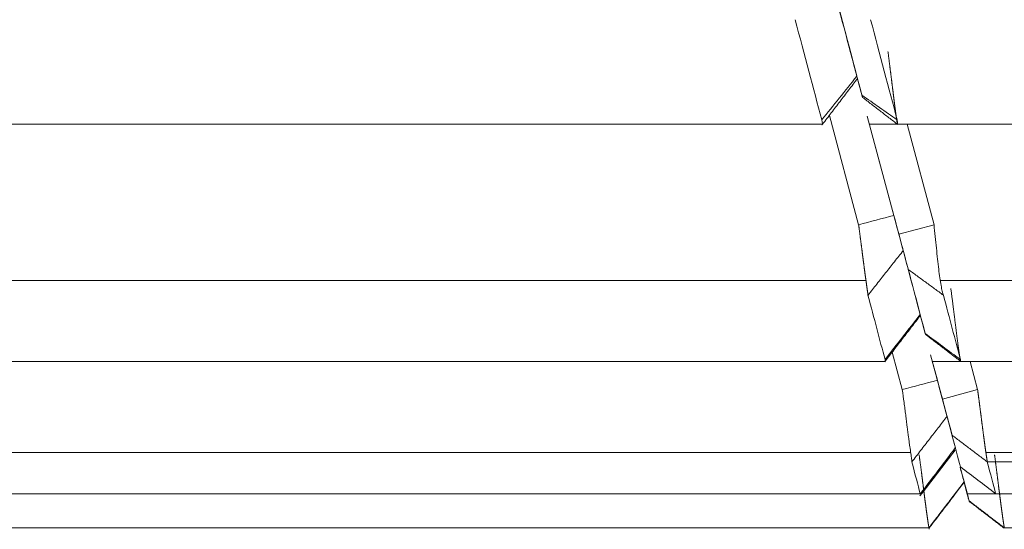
# Model space of a CAD drawing. Header units: millimetres. Extents: x 25069 to 61396, y 8621 to 21558.
# Tile 142 of 256: x 35565 to 35578, y 11345 to 11352. Entities that reach past the tile are written whole.
import ezdxf

# ---------------------------------------------------------------- set-up
doc = ezdxf.new("R2010")
doc.units = ezdxf.units.MM
doc.layers.add('10', color=7, linetype='Continuous')
doc.layers.add('dim', color=84, linetype='Continuous', lineweight=9)
doc.dimstyles.get("Standard").update_dxf_attribs({"dimtxt": 15, "dimasz": 5, "dimexe": 8, "dimexo": 5, "dimgap": 3, "dimtad": 0, "dimzin": 0, "dimdsep": 46, "dimtxsty": 'Standard', "dimblk": 'CLOSEDBLANK', "dimcen": 2, "dimclrd": 4, "dimclre": 3, "dimadec": 0, "dimazin": 0, "dimtfac": 1, "dimtofl": 0, "dimtmove": 0, "dimatfit": 3, "dimldrblk": 'CLOSEDBLANK', "dimfxl": 0, "dimtolj": 1, "dimtzin": 0, "dimarcsym": 0})

# ---------------------------------------------------------------- blocks, each defined once
blk = doc.blocks.new('_ClosedBlank')
at = {"color": 0, "linetype": 'ByBlock', "lineweight": -2}
for p, q in [((-1, 0.1667), (0, 0)), ((-1, 0.1667), (-1, -0.1667)), ((0, 0), (-1, -0.1667))]:
    blk.add_line(p, q, dxfattribs=at)
blk = doc.blocks.new('*D9')
at = {"layer": 'Defpoints', "color": 0, "lineweight": 18}
for p in [(35273.729, 12522.447), (35678.118, 12522.447), (35746.27, 11233.247)]:
    blk.add_point(p, dxfattribs=at)
at = {"layer": 'dim', "color": 3, "lineweight": -2}
for p, q in [((35658.118, 12522.447), (35253.729, 12522.447)), ((35726.27, 11233.247), (35253.729, 11233.247))]:
    blk.add_line(p, q, dxfattribs=at)
at = {"layer": 'dim', "color": 4, "lineweight": -3}
for p, q in [((35273.729, 12512.447), (35273.729, 12182.847)), ((35273.729, 11243.247), (35273.729, 11572.847))]:
    blk.add_line(p, q, dxfattribs=at)
at = {"layer": 'dim', "color": 4, "lineweight": -3, "xscale": 10, "yscale": 10, "zscale": 10}
for p, rotation in [((35273.729, 12522.447), 90), ((35273.729, 11233.247), 270)]:
    blk.add_blockref('_ClosedBlank', p, dxfattribs=dict(at, rotation=rotation))
at = {"layer": 'dim', "color": 0, "lineweight": 18, "insert": (35273.729, 11877.847), "char_height": 100, "attachment_point": 5, "rotation": 90}
blk.add_mtext('\\A1;1289.20', dxfattribs=at)
blk = doc.blocks.new('*D11')
at = {"layer": 'Defpoints', "color": 0, "lineweight": 18}
for p in [(34523.5, 12522.447), (35658.118, 12522.447), (35154.77, 9273.247)]:
    blk.add_point(p, dxfattribs=at)
at = {"layer": 'dim', "color": 3, "lineweight": -2}
for p, q in [((35638.118, 12522.447), (34503.5, 12522.447)), ((35134.77, 9273.247), (34503.5, 9273.247))]:
    blk.add_line(p, q, dxfattribs=at)
at = {"layer": 'dim', "color": 4, "lineweight": -3}
for p, q in [((34523.5, 12512.447), (34523.5, 11219.514)), ((34523.5, 9283.247), (34523.5, 10576.181))]:
    blk.add_line(p, q, dxfattribs=at)
at = {"layer": 'dim', "color": 4, "lineweight": -3, "xscale": 10, "yscale": 10, "zscale": 10}
for p, rotation in [((34523.5, 12522.447), 90), ((34523.5, 9273.247), 270)]:
    blk.add_blockref('_ClosedBlank', p, dxfattribs=dict(at, rotation=rotation))
at = {"layer": 'dim', "color": 0, "lineweight": 18, "insert": (34523.5, 10897.847), "char_height": 100, "attachment_point": 5, "rotation": 90}
blk.add_mtext('\\A1;3249.20', dxfattribs=at)
blk = doc.blocks.new('*D27')
at = {"layer": 'Defpoints', "color": 0, "lineweight": 18}
for p in [(34838.794, 11467.675), (35624.27, 11467.675), (35154.77, 9273.247)]:
    blk.add_point(p, dxfattribs=at)
at = {"layer": 'dim', "color": 3, "lineweight": -2}
for p, q in [((35604.27, 11467.675), (34818.794, 11467.675)), ((35134.77, 9273.247), (34818.794, 9273.247))]:
    blk.add_line(p, q, dxfattribs=at)
at = {"layer": 'dim', "color": 4, "lineweight": -3}
for p, q in [((34838.794, 11457.675), (34838.794, 10683.795)), ((34838.794, 9283.247), (34838.794, 10057.128))]:
    blk.add_line(p, q, dxfattribs=at)
at = {"layer": 'dim', "color": 4, "lineweight": -3, "xscale": 10, "yscale": 10, "zscale": 10}
for p, rotation in [((34838.794, 11467.675), 90), ((34838.794, 9273.247), 270)]:
    blk.add_blockref('_ClosedBlank', p, dxfattribs=dict(at, rotation=rotation))
at = {"layer": 'dim', "color": 0, "lineweight": 18, "insert": (34838.794, 10370.461), "char_height": 100, "attachment_point": 5, "rotation": 90}
blk.add_mtext('\\A1;2194.43', dxfattribs=at)

msp = doc.modelspace()

# ---------------------------------------------------------------- linework, layer by layer
at = {"layer": '10', "color": 7, "linetype": 'Continuous', "lineweight": 18}
for p, q in [((35576.306, 11349.354), (35575.904, 11350.854)), ((35576.424, 11350.843), (35576.789, 11349.482)), ((35576.858, 11349.223), (35576.424, 11350.843)), ((35504.376, 11350.73), (35575.811, 11350.731)), ((35576.454, 11350.731), (35695.276, 11350.731)), ((35576.972, 11350.731), (35577.341, 11349.354)), ((35576.858, 11349.223), (35577.341, 11349.354)), ((35576.905, 11347.092), (35576.767, 11347.606)), ((35577.294, 11347.569), (35577.388, 11347.22)), ((35577.457, 11346.961), (35577.294, 11347.569)), ((35504.374, 11347.479), (35576.675, 11347.479)), ((35576.665, 11347.472), (35576.67, 11347.479)), ((35577.318, 11347.479), (35695.274, 11347.479)), ((35577.836, 11347.479), (35577.94, 11347.092)), ((35577.407, 11347.138), (35577.57, 11346.53)), ((35577.457, 11346.961), (35577.94, 11347.092)), ((35695.273, 11346.1), (35578.073, 11346.1)), ((35504.372, 11345.66), (35577.153, 11345.66)), ((35577.154, 11345.66), (35577.152, 11345.663)), ((35577.799, 11345.66), (35695.272, 11345.66)), ((35578.185, 11345.67), (35578.185, 11345.669)), ((35577.271, 11345.195), (35504.371, 11345.195)), ((35695.271, 11345.196), (35578.306, 11345.195))]:
    msp.add_line(p, q, dxfattribs=at)
at = {"layer": '10', "color": 7, "linetype": 'Continuous', "lineweight": 13}
for p, q in [((35504.375, 11348.59), (35576.406, 11348.59)), ((35695.275, 11348.591), (35577.427, 11348.59)), ((35504.373, 11346.226), (35577.021, 11346.227)), ((35695.273, 11346.227), (35578.054, 11346.227))]:
    msp.add_line(p, q, dxfattribs=at)
at = {"layer": '10', "color": 7, "linetype": 'Continuous', "lineweight": 18}
for centre, major_axis, start_param, end_param in [((35554.388, 11433.022), (-23.384, 87.268), 3.502772, 3.544788), ((35554.517, 11432.539), (23.324, -87.045), 0.361639, 0.403766), ((35554.548, 11432.426), (-23.214, 86.634), 3.37381, 3.414363), ((35554.685, 11431.916), (23.146, -86.382), 0.232502, 0.273174), ((35554.645, 11432.065), (-23.114, 86.262), 3.247964, 3.287716), ((35554.788, 11431.53), (23.04, -85.986), 0.106479, 0.14636), ((35554.823, 11431.4), (23.005, -85.854), 6.264973, 6.304604)]:
    msp.add_ellipse(centre, major_axis=major_axis, ratio=0.000625, start_param=start_param, end_param=end_param, dxfattribs=at)
for points, degree in [([(35575.799, 11350.791), (35575.684, 11351.226), (35575.562, 11351.684), (35575.434, 11352.166)], 3), ([(35576.47, 11352.166), (35576.598, 11351.684), (35576.72, 11351.226), (35576.835, 11350.791)], 3), ([(35575.799, 11350.791), (35575.96, 11350.99), (35576.121, 11351.19), (35576.281, 11351.391)], 3), ([(35575.81, 11350.732), (35576.29, 11351.359)], 1), ([(35576.286, 11351.374), (35576.342, 11351.164), (35576.376, 11351.037), (35576.352, 11351.13)], 3), ([(35576.351, 11351.131), (35576.512, 11351.018), (35576.673, 11350.905), (35576.835, 11350.792)], 3), ([(35576.36, 11351.1), (35576.843, 11350.728)], 1), ([(35575.802, 11350.722), (35575.809, 11350.731)], 1), ([(35576.306, 11349.354), (35576.467, 11349.397), (35576.628, 11349.439), (35576.789, 11349.482)], 3), ([(35576.789, 11349.482), (35576.848, 11349.262), (35576.904, 11349.053), (35576.918, 11348.999)], 3), ([(35576.987, 11348.74), (35576.973, 11348.794), (35576.917, 11349.003), (35576.858, 11349.223)], 3), ([(35576.435, 11348.387), (35576.918, 11348.999)], 1), ([(35576.987, 11348.74), (35577.47, 11348.387)], 1), ([(35576.668, 11347.504), (35576.596, 11347.775), (35576.518, 11348.069), (35576.434, 11348.387)], 3), ([(35577.47, 11348.387), (35577.554, 11348.069), (35577.632, 11347.775), (35577.704, 11347.504)], 3), ([(35576.668, 11347.504), (35576.829, 11347.709), (35576.99, 11347.915), (35577.15, 11348.121)], 3), ([(35576.673, 11347.484), (35577.154, 11348.109)], 1), ([(35577.152, 11348.114), (35577.203, 11347.926), (35577.235, 11347.806), (35577.22, 11347.861)], 3), ([(35577.22, 11347.862), (35577.381, 11347.742), (35577.542, 11347.623), (35577.703, 11347.504)], 3), ([(35577.223, 11347.85), (35577.706, 11347.48)], 1), ([(35576.673, 11347.484), (35576.672, 11347.488), (35576.67, 11347.495), (35576.668, 11347.504)], 3), ([(35576.905, 11347.092), (35577.066, 11347.134), (35577.227, 11347.177), (35577.388, 11347.22)], 3), ([(35577.388, 11347.22), (35577.452, 11346.978), (35577.512, 11346.754), (35577.52, 11346.724)], 3), ([(35577.59, 11346.465), (35577.582, 11346.495), (35577.522, 11346.719), (35577.457, 11346.961)], 3), ([(35577.037, 11346.1), (35577.52, 11346.724)], 1), ([(35577.59, 11346.465), (35578.073, 11346.1)], 1), ([(35577.154, 11345.662), (35577.314, 11345.872), (35577.474, 11346.082), (35577.633, 11346.292)], 3), ([(35577.63, 11346.26), (35577.47, 11346.05), (35577.31, 11345.841), (35577.148, 11345.632)], 3), ([(35577.151, 11345.663), (35577.119, 11345.785), (35577.081, 11345.931), (35577.037, 11346.1)], 3), ([(35577.7, 11346.026), (35577.732, 11345.906), (35577.754, 11345.824), (35577.754, 11345.825)], 3), ([(35577.703, 11346.033), (35577.864, 11345.91), (35578.025, 11345.788), (35578.186, 11345.665)], 3), ([(35578.073, 11346.1), (35578.117, 11345.932), (35578.155, 11345.787), (35578.187, 11345.665)], 3), ([(35577.823, 11345.566), (35577.824, 11345.566), (35577.771, 11345.762), (35577.709, 11345.995)], 3), ([(35577.27, 11345.189), (35577.753, 11345.819)], 1), ([(35577.27, 11345.189), (35577.432, 11345.399), (35577.593, 11345.608), (35577.753, 11345.819)], 3), ([(35577.271, 11345.195), (35577.754, 11345.825)], 1), ([(35577.271, 11345.195), (35577.754, 11345.824)], 1), ([(35577.754, 11345.816), (35577.794, 11345.666), (35577.823, 11345.559), (35577.823, 11345.56)], 3), ([(35577.823, 11345.566), (35578.306, 11345.195)], 1), ([(35578.306, 11345.189), (35577.823, 11345.56)], 1), ([(35577.275, 11345.175), (35577.275, 11345.175), (35577.274, 11345.182), (35577.271, 11345.195)], 3)]:
    msp.add_open_spline(points, degree=degree, dxfattribs=at)
for points, knots in [([(35576.834, 11350.791), (35576.834, 11350.79), (35576.835, 11350.788), (35576.835, 11350.785), (35576.836, 11350.782), (35576.836, 11350.779), (35576.837, 11350.776), (35576.837, 11350.773), (35576.837, 11350.77), (35576.838, 11350.767), (35576.838, 11350.764), (35576.838, 11350.762), (35576.839, 11350.759), (35576.839, 11350.757), (35576.839, 11350.755), (35576.839, 11350.752), (35576.84, 11350.75), (35576.84, 11350.748), (35576.84, 11350.746), (35576.84, 11350.745), (35576.84, 11350.743), (35576.84, 11350.741), (35576.841, 11350.74), (35576.841, 11350.738), (35576.841, 11350.737), (35576.841, 11350.736), (35576.841, 11350.735), (35576.841, 11350.734), (35576.841, 11350.733), (35576.841, 11350.732), (35576.841, 11350.732), (35576.841, 11350.731), (35576.841, 11350.731), (35576.841, 11350.731), (35576.84, 11350.731), (35576.84, 11350.731), (35576.84, 11350.731), (35576.84, 11350.731), (35576.84, 11350.731), (35576.84, 11350.732), (35576.839, 11350.733), (35576.839, 11350.733), (35576.839, 11350.734), (35576.839, 11350.736), (35576.838, 11350.737), (35576.838, 11350.738), (35576.838, 11350.74), (35576.837, 11350.741), (35576.837, 11350.743), (35576.836, 11350.745), (35576.836, 11350.747), (35576.836, 11350.749), (35576.835, 11350.752), (35576.835, 11350.754), (35576.834, 11350.757), (35576.834, 11350.76), (35576.833, 11350.763), (35576.833, 11350.766), (35576.832, 11350.77), (35576.832, 11350.773), (35576.831, 11350.777), (35576.83, 11350.781), (35576.83, 11350.785), (35576.829, 11350.789), (35576.828, 11350.793), (35576.828, 11350.798), (35576.827, 11350.802), (35576.826, 11350.807), (35576.826, 11350.812), (35576.825, 11350.817), (35576.824, 11350.823), (35576.823, 11350.828), (35576.822, 11350.834), (35576.822, 11350.84), (35576.821, 11350.846), (35576.82, 11350.852), (35576.819, 11350.858), (35576.818, 11350.865), (35576.817, 11350.872), (35576.816, 11350.879), (35576.815, 11350.886), (35576.814, 11350.893), (35576.813, 11350.9), (35576.812, 11350.908), (35576.811, 11350.916), (35576.81, 11350.924), (35576.809, 11350.932), (35576.808, 11350.94), (35576.807, 11350.949), (35576.806, 11350.958), (35576.804, 11350.966), (35576.803, 11350.976), (35576.802, 11350.985), (35576.801, 11350.994), (35576.8, 11351.004), (35576.798, 11351.013), (35576.797, 11351.023), (35576.796, 11351.034), (35576.795, 11351.044), (35576.793, 11351.054), (35576.792, 11351.065), (35576.791, 11351.076), (35576.789, 11351.087), (35576.788, 11351.098), (35576.786, 11351.109), (35576.785, 11351.121), (35576.783, 11351.132), (35576.782, 11351.144), (35576.781, 11351.156), (35576.779, 11351.168), (35576.778, 11351.181), (35576.776, 11351.193), (35576.774, 11351.206), (35576.773, 11351.218), (35576.771, 11351.231), (35576.77, 11351.244), (35576.768, 11351.258), (35576.766, 11351.271), (35576.765, 11351.285), (35576.763, 11351.298), (35576.761, 11351.312), (35576.76, 11351.326), (35576.758, 11351.34), (35576.756, 11351.354), (35576.754, 11351.369), (35576.752, 11351.383), (35576.751, 11351.398), (35576.749, 11351.413), (35576.747, 11351.428), (35576.745, 11351.443), (35576.743, 11351.458), (35576.741, 11351.473), (35576.739, 11351.488), (35576.737, 11351.504), (35576.735, 11351.519), (35576.733, 11351.535), (35576.731, 11351.551), (35576.729, 11351.566), (35576.727, 11351.582), (35576.725, 11351.598), (35576.723, 11351.614), (35576.721, 11351.631), (35576.719, 11351.647), (35576.717, 11351.663), (35576.715, 11351.679), (35576.713, 11351.696), (35576.71, 11351.712), (35576.709, 11351.723), (35576.708, 11351.729)], [0, 0, 0, 0, 0.005071, 0.010166, 0.015285, 0.020427, 0.025594, 0.030784, 0.035998, 0.041237, 0.046499, 0.051785, 0.057095, 0.062429, 0.067787, 0.073169, 0.078575, 0.084006, 0.08946, 0.094939, 0.100441, 0.105968, 0.111519, 0.117094, 0.122694, 0.128317, 0.133965, 0.139637, 0.145334, 0.151055, 0.1568, 0.162569, 0.168363, 0.174181, 0.180023, 0.18589, 0.191781, 0.197697, 0.203637, 0.209602, 0.215591, 0.221604, 0.227642, 0.233705, 0.239792, 0.245903, 0.252039, 0.2582, 0.264385, 0.270595, 0.276829, 0.283088, 0.289372, 0.29568, 0.302013, 0.308371, 0.314753, 0.32116, 0.327591, 0.334048, 0.340529, 0.347034, 0.353565, 0.36012, 0.3667, 0.373305, 0.379934, 0.386589, 0.393268, 0.399972, 0.406701, 0.413454, 0.420233, 0.427036, 0.433864, 0.440717, 0.447595, 0.454498, 0.461425, 0.468378, 0.475355, 0.482358, 0.489385, 0.496438, 0.503515, 0.510617, 0.517744, 0.524896, 0.532073, 0.539276, 0.546503, 0.553755, 0.561032, 0.568334, 0.575661, 0.583013, 0.590391, 0.597793, 0.60522, 0.612673, 0.62015, 0.627653, 0.635181, 0.642734, 0.650312, 0.657915, 0.665543, 0.673196, 0.680874, 0.688578, 0.696307, 0.70406, 0.711839, 0.719644, 0.727473, 0.735327, 0.743207, 0.751112, 0.759042, 0.766997, 0.774978, 0.782984, 0.791014, 0.799071, 0.807152, 0.815259, 0.82339, 0.831548, 0.83973, 0.847938, 0.85617, 0.864429, 0.872712, 0.881021, 0.889355, 0.897714, 0.906099, 0.914508, 0.922944, 0.931404, 0.93989, 0.948401, 0.956938, 0.965499, 0.974087, 0.982699, 0.991337, 1, 1, 1, 1]), ([(35575.811, 11350.731), (35575.811, 11350.731), (35575.811, 11350.731), (35575.811, 11350.733), (35575.811, 11350.734), (35575.81, 11350.741), (35575.809, 11350.748), (35575.806, 11350.761), (35575.805, 11350.767), (35575.802, 11350.778), (35575.801, 11350.784), (35575.799, 11350.791)], [0, 0, 0, 0, 0.138405, 0.138405, 0.310724, 0.310724, 0.655362, 0.655362, 0.827681, 0.827681, 1, 1, 1, 1]), ([(35576.435, 11348.387), (35576.435, 11348.387), (35576.435, 11348.389), (35576.434, 11348.391), (35576.434, 11348.394), (35576.434, 11348.396), (35576.433, 11348.399), (35576.433, 11348.402), (35576.433, 11348.404), (35576.432, 11348.407), (35576.432, 11348.41), (35576.431, 11348.413), (35576.431, 11348.417), (35576.43, 11348.42), (35576.43, 11348.423), (35576.429, 11348.427), (35576.429, 11348.431), (35576.428, 11348.434), (35576.428, 11348.438), (35576.427, 11348.442), (35576.427, 11348.446), (35576.426, 11348.451), (35576.425, 11348.455), (35576.425, 11348.459), (35576.424, 11348.464), (35576.423, 11348.469), (35576.423, 11348.473), (35576.422, 11348.478), (35576.421, 11348.483), (35576.42, 11348.489), (35576.42, 11348.494), (35576.419, 11348.499), (35576.418, 11348.505), (35576.417, 11348.511), (35576.416, 11348.517), (35576.416, 11348.523), (35576.415, 11348.529), (35576.414, 11348.535), (35576.413, 11348.541), (35576.412, 11348.548), (35576.411, 11348.555), (35576.41, 11348.561), (35576.409, 11348.568), (35576.408, 11348.576), (35576.407, 11348.583), (35576.406, 11348.59), (35576.405, 11348.598), (35576.404, 11348.606), (35576.403, 11348.613), (35576.402, 11348.621), (35576.401, 11348.63), (35576.399, 11348.638), (35576.398, 11348.646), (35576.397, 11348.655), (35576.396, 11348.664), (35576.395, 11348.673), (35576.393, 11348.682), (35576.392, 11348.691), (35576.391, 11348.7), (35576.39, 11348.71), (35576.388, 11348.72), (35576.387, 11348.729), (35576.386, 11348.739), (35576.384, 11348.75), (35576.383, 11348.76), (35576.382, 11348.77), (35576.38, 11348.781), (35576.379, 11348.792), (35576.377, 11348.803), (35576.376, 11348.814), (35576.374, 11348.825), (35576.373, 11348.836), (35576.371, 11348.848), (35576.37, 11348.86), (35576.368, 11348.871), (35576.367, 11348.883), (35576.365, 11348.896), (35576.364, 11348.908), (35576.362, 11348.92), (35576.36, 11348.933), (35576.359, 11348.946), (35576.357, 11348.959), (35576.355, 11348.972), (35576.354, 11348.985), (35576.352, 11348.998), (35576.35, 11349.012), (35576.349, 11349.025), (35576.347, 11349.039), (35576.345, 11349.053), (35576.343, 11349.067), (35576.341, 11349.081), (35576.34, 11349.095), (35576.338, 11349.109), (35576.336, 11349.124), (35576.334, 11349.138), (35576.332, 11349.153), (35576.33, 11349.168), (35576.328, 11349.183), (35576.326, 11349.198), (35576.324, 11349.213), (35576.322, 11349.228), (35576.32, 11349.244), (35576.318, 11349.259), (35576.316, 11349.275), (35576.314, 11349.29), (35576.312, 11349.306), (35576.31, 11349.322), (35576.308, 11349.338), (35576.306, 11349.348), (35576.306, 11349.354)], [0, 0, 0, 0, 0.006467, 0.012987, 0.019562, 0.02619, 0.032873, 0.039609, 0.0464, 0.053244, 0.060143, 0.067095, 0.074102, 0.081162, 0.088277, 0.095446, 0.102669, 0.109946, 0.117277, 0.124662, 0.132102, 0.139596, 0.147144, 0.154746, 0.162402, 0.170113, 0.177877, 0.185697, 0.19357, 0.201498, 0.20948, 0.217516, 0.225607, 0.233751, 0.241951, 0.250204, 0.258512, 0.266875, 0.275291, 0.283762, 0.292288, 0.300868, 0.309502, 0.318191, 0.326934, 0.335732, 0.344584, 0.35349, 0.362451, 0.371467, 0.380536, 0.389661, 0.39884, 0.408073, 0.417361, 0.426703, 0.4361, 0.445552, 0.455058, 0.464618, 0.474233, 0.483903, 0.493627, 0.503406, 0.513239, 0.523127, 0.533069, 0.543066, 0.553118, 0.563224, 0.573385, 0.5836, 0.59387, 0.604195, 0.614574, 0.625008, 0.635497, 0.64604, 0.656638, 0.66729, 0.677997, 0.688759, 0.699575, 0.710446, 0.721372, 0.732352, 0.743388, 0.754477, 0.765622, 0.776821, 0.788075, 0.799383, 0.810746, 0.822164, 0.833637, 0.845164, 0.856746, 0.868383, 0.880075, 0.891821, 0.903622, 0.915478, 0.927388, 0.939353, 0.951373, 0.963448, 0.975577, 0.987761, 1, 1, 1, 1]), ([(35577.341, 11349.354), (35577.346, 11349.299), (35577.352, 11349.245), (35577.363, 11349.137), (35577.368, 11349.084), (35577.379, 11348.981), (35577.384, 11348.931), (35577.395, 11348.834), (35577.4, 11348.788), (35577.411, 11348.702), (35577.416, 11348.661), (35577.427, 11348.586), (35577.433, 11348.552), (35577.443, 11348.491), (35577.449, 11348.465), (35577.459, 11348.42), (35577.465, 11348.401), (35577.47, 11348.387)], [0, 0, 0, 0, 0.125, 0.125, 0.25, 0.25, 0.375, 0.375, 0.5, 0.5, 0.625, 0.625, 0.75, 0.75, 0.875, 0.875, 1, 1, 1, 1]), ([(35577.703, 11347.504), (35577.703, 11347.503), (35577.704, 11347.501), (35577.704, 11347.498), (35577.705, 11347.495), (35577.705, 11347.492), (35577.705, 11347.49), (35577.705, 11347.487), (35577.706, 11347.485), (35577.706, 11347.484), (35577.706, 11347.482), (35577.706, 11347.481), (35577.706, 11347.48), (35577.706, 11347.479), (35577.706, 11347.479), (35577.706, 11347.479), (35577.706, 11347.479), (35577.705, 11347.48), (35577.705, 11347.48), (35577.705, 11347.482), (35577.704, 11347.483), (35577.704, 11347.485), (35577.703, 11347.487), (35577.703, 11347.489), (35577.702, 11347.492), (35577.702, 11347.495), (35577.701, 11347.499), (35577.7, 11347.503), (35577.7, 11347.507), (35577.699, 11347.512), (35577.698, 11347.517), (35577.697, 11347.522), (35577.696, 11347.528), (35577.695, 11347.535), (35577.694, 11347.541), (35577.693, 11347.548), (35577.692, 11347.556), (35577.691, 11347.564), (35577.689, 11347.572), (35577.688, 11347.581), (35577.687, 11347.59), (35577.685, 11347.6), (35577.684, 11347.61), (35577.682, 11347.621), (35577.681, 11347.632), (35577.679, 11347.643), (35577.678, 11347.655), (35577.676, 11347.668), (35577.674, 11347.68), (35577.672, 11347.694), (35577.67, 11347.707), (35577.669, 11347.722), (35577.667, 11347.736), (35577.665, 11347.752), (35577.663, 11347.767), (35577.661, 11347.783), (35577.658, 11347.8), (35577.656, 11347.817), (35577.654, 11347.834), (35577.652, 11347.852), (35577.65, 11347.87), (35577.647, 11347.889), (35577.645, 11347.908), (35577.642, 11347.928), (35577.64, 11347.948), (35577.637, 11347.968), (35577.635, 11347.989), (35577.632, 11348.01), (35577.629, 11348.032), (35577.626, 11348.054), (35577.624, 11348.076), (35577.621, 11348.099), (35577.618, 11348.122), (35577.615, 11348.146), (35577.612, 11348.17), (35577.609, 11348.194), (35577.606, 11348.218), (35577.603, 11348.243), (35577.6, 11348.268), (35577.596, 11348.294), (35577.593, 11348.319), (35577.59, 11348.345), (35577.586, 11348.371), (35577.583, 11348.397), (35577.579, 11348.424), (35577.576, 11348.45), (35577.573, 11348.468), (35577.572, 11348.477)], [0, 0, 0, 0, 0.008567, 0.017208, 0.025923, 0.034713, 0.043578, 0.052517, 0.061531, 0.07062, 0.079784, 0.089023, 0.098338, 0.107727, 0.117192, 0.126732, 0.136348, 0.146039, 0.155806, 0.165649, 0.175567, 0.185561, 0.195631, 0.205777, 0.215998, 0.226296, 0.23667, 0.24712, 0.257647, 0.268249, 0.278928, 0.289684, 0.300515, 0.311423, 0.322408, 0.333469, 0.344607, 0.355822, 0.367113, 0.378481, 0.389926, 0.401448, 0.413046, 0.424722, 0.436474, 0.448304, 0.46021, 0.472194, 0.484254, 0.496392, 0.508607, 0.520899, 0.533269, 0.545715, 0.558239, 0.570841, 0.583519, 0.596276, 0.609109, 0.62202, 0.635009, 0.648075, 0.661219, 0.67444, 0.687739, 0.701115, 0.71457, 0.728101, 0.741711, 0.755398, 0.769163, 0.783006, 0.796927, 0.810926, 0.825002, 0.839156, 0.853388, 0.867699, 0.882087, 0.896553, 0.911097, 0.925719, 0.940419, 0.955197, 0.970053, 0.984988, 1, 1, 1, 1]), ([(35577.037, 11346.1), (35577.037, 11346.102), (35577.037, 11346.104), (35577.037, 11346.11), (35577.036, 11346.119), (35577.034, 11346.14), (35577.031, 11346.161), (35577.027, 11346.185), (35577.025, 11346.199), (35577.019, 11346.242), (35577.014, 11346.275), (35577.007, 11346.322), (35577.005, 11346.331), (35577.003, 11346.351), (35577.001, 11346.362), (35576.997, 11346.393), (35576.994, 11346.415), (35576.985, 11346.482), (35576.979, 11346.53), (35576.971, 11346.595), (35576.969, 11346.608), (35576.966, 11346.635), (35576.961, 11346.674), (35576.952, 11346.743), (35576.945, 11346.799), (35576.938, 11346.856), (35576.934, 11346.885), (35576.922, 11346.974), (35576.914, 11347.033), (35576.905, 11347.092)], [0, 0, 0, 0, 0.03125, 0.03125, 0.0625, 0.125, 0.1875, 0.1875, 0.25, 0.25, 0.375, 0.375, 0.40625, 0.40625, 0.4375, 0.4375, 0.5, 0.5, 0.625, 0.625, 0.65625, 0.65625, 0.6875, 0.75, 0.8125, 0.8125, 0.875, 0.875, 1, 1, 1, 1]), ([(35577.94, 11347.092), (35577.941, 11347.086), (35577.942, 11347.076), (35577.944, 11347.06), (35577.946, 11347.045), (35577.948, 11347.03), (35577.95, 11347.014), (35577.952, 11346.999), (35577.954, 11346.984), (35577.956, 11346.969), (35577.958, 11346.954), (35577.96, 11346.939), (35577.962, 11346.924), (35577.964, 11346.909), (35577.966, 11346.895), (35577.968, 11346.88), (35577.97, 11346.866), (35577.971, 11346.851), (35577.973, 11346.837), (35577.975, 11346.823), (35577.977, 11346.809), (35577.979, 11346.795), (35577.98, 11346.782), (35577.982, 11346.768), (35577.984, 11346.754), (35577.986, 11346.741), (35577.987, 11346.728), (35577.989, 11346.715), (35577.991, 11346.702), (35577.992, 11346.689), (35577.994, 11346.676), (35577.995, 11346.664), (35577.997, 11346.651), (35577.999, 11346.639), (35578, 11346.627), (35578.002, 11346.615), (35578.003, 11346.603), (35578.005, 11346.591), (35578.006, 11346.58), (35578.008, 11346.568), (35578.009, 11346.557), (35578.011, 11346.546), (35578.012, 11346.535), (35578.013, 11346.524), (35578.015, 11346.513), (35578.016, 11346.503), (35578.018, 11346.492), (35578.019, 11346.482), (35578.02, 11346.472), (35578.022, 11346.462), (35578.023, 11346.452), (35578.024, 11346.442), (35578.025, 11346.433), (35578.027, 11346.423), (35578.028, 11346.414), (35578.029, 11346.405), (35578.03, 11346.396), (35578.031, 11346.387), (35578.033, 11346.379), (35578.034, 11346.37), (35578.035, 11346.362), (35578.036, 11346.354), (35578.037, 11346.346), (35578.038, 11346.338), (35578.039, 11346.33), (35578.04, 11346.322), (35578.041, 11346.315), (35578.042, 11346.308), (35578.043, 11346.3), (35578.044, 11346.293), (35578.045, 11346.286), (35578.046, 11346.28), (35578.047, 11346.273), (35578.048, 11346.267), (35578.049, 11346.26), (35578.05, 11346.254), (35578.051, 11346.248), (35578.052, 11346.242), (35578.052, 11346.236), (35578.053, 11346.231), (35578.054, 11346.225), (35578.055, 11346.22), (35578.056, 11346.215), (35578.056, 11346.209), (35578.057, 11346.204), (35578.058, 11346.2), (35578.059, 11346.195), (35578.059, 11346.19), (35578.06, 11346.186), (35578.061, 11346.181), (35578.061, 11346.177), (35578.062, 11346.173), (35578.062, 11346.169), (35578.063, 11346.165), (35578.064, 11346.161), (35578.064, 11346.158), (35578.065, 11346.154), (35578.065, 11346.151), (35578.066, 11346.147), (35578.066, 11346.144), (35578.067, 11346.141), (35578.067, 11346.138), (35578.067, 11346.135), (35578.068, 11346.132), (35578.068, 11346.13), (35578.069, 11346.127), (35578.069, 11346.125), (35578.069, 11346.122), (35578.07, 11346.12), (35578.07, 11346.118), (35578.07, 11346.116), (35578.071, 11346.114), (35578.071, 11346.112), (35578.071, 11346.11), (35578.071, 11346.108), (35578.072, 11346.107), (35578.072, 11346.105), (35578.072, 11346.104), (35578.072, 11346.102), (35578.072, 11346.101), (35578.072, 11346.1), (35578.073, 11346.1)], [0, 0, 0, 0, 0.010955, 0.021866, 0.032734, 0.043559, 0.05434, 0.065078, 0.075772, 0.086423, 0.097031, 0.107595, 0.118116, 0.128593, 0.139027, 0.149418, 0.159765, 0.170069, 0.180329, 0.190546, 0.20072, 0.21085, 0.220937, 0.23098, 0.24098, 0.250937, 0.260851, 0.270721, 0.280548, 0.290331, 0.300071, 0.309768, 0.319421, 0.329031, 0.338598, 0.348122, 0.357602, 0.367039, 0.376432, 0.385783, 0.39509, 0.404353, 0.413574, 0.422751, 0.431885, 0.440975, 0.450023, 0.459027, 0.467988, 0.476905, 0.48578, 0.494611, 0.503399, 0.512143, 0.520845, 0.529503, 0.538118, 0.54669, 0.555219, 0.563704, 0.572147, 0.580546, 0.588902, 0.597215, 0.605484, 0.613711, 0.621894, 0.630035, 0.638132, 0.646186, 0.654197, 0.662165, 0.670089, 0.677971, 0.68581, 0.693605, 0.701358, 0.709067, 0.716734, 0.724357, 0.731937, 0.739475, 0.746969, 0.75442, 0.761829, 0.769194, 0.776517, 0.783796, 0.791033, 0.798226, 0.805377, 0.812485, 0.819549, 0.826571, 0.83355, 0.840487, 0.84738, 0.854231, 0.861038, 0.867803, 0.874525, 0.881205, 0.887841, 0.894435, 0.900986, 0.907494, 0.91396, 0.920382, 0.926762, 0.9331, 0.939395, 0.945647, 0.951856, 0.958023, 0.964148, 0.970229, 0.976269, 0.982265, 0.988219, 0.994131, 1, 1, 1, 1]), ([(35577.271, 11345.195), (35577.271, 11345.195), (35577.271, 11345.195), (35577.271, 11345.196), (35577.271, 11345.196), (35577.271, 11345.197), (35577.271, 11345.197), (35577.271, 11345.198), (35577.271, 11345.198), (35577.271, 11345.199), (35577.271, 11345.2), (35577.27, 11345.201), (35577.27, 11345.202), (35577.27, 11345.203), (35577.27, 11345.204), (35577.27, 11345.205), (35577.27, 11345.206), (35577.269, 11345.208), (35577.269, 11345.209), (35577.269, 11345.211), (35577.269, 11345.213), (35577.268, 11345.214), (35577.268, 11345.216), (35577.268, 11345.218), (35577.267, 11345.22), (35577.267, 11345.223), (35577.267, 11345.225), (35577.266, 11345.227), (35577.266, 11345.23), (35577.265, 11345.232), (35577.265, 11345.235), (35577.264, 11345.238), (35577.264, 11345.241), (35577.263, 11345.244), (35577.263, 11345.247), (35577.262, 11345.25), (35577.262, 11345.254), (35577.261, 11345.257), (35577.261, 11345.261), (35577.26, 11345.264), (35577.26, 11345.268), (35577.259, 11345.272), (35577.258, 11345.276), (35577.258, 11345.28), (35577.257, 11345.285), (35577.257, 11345.289), (35577.256, 11345.294), (35577.255, 11345.298), (35577.254, 11345.303), (35577.254, 11345.308), (35577.253, 11345.313), (35577.252, 11345.318), (35577.251, 11345.324), (35577.251, 11345.329), (35577.25, 11345.335), (35577.249, 11345.34), (35577.248, 11345.346), (35577.247, 11345.352), (35577.246, 11345.358), (35577.246, 11345.364), (35577.245, 11345.371), (35577.244, 11345.377), (35577.243, 11345.384), (35577.242, 11345.391), (35577.241, 11345.398), (35577.24, 11345.405), (35577.239, 11345.412), (35577.238, 11345.419), (35577.237, 11345.427), (35577.236, 11345.435), (35577.235, 11345.442), (35577.234, 11345.45), (35577.233, 11345.458), (35577.232, 11345.466), (35577.231, 11345.475), (35577.229, 11345.483), (35577.228, 11345.492), (35577.227, 11345.501), (35577.226, 11345.51), (35577.225, 11345.519), (35577.224, 11345.528), (35577.222, 11345.537), (35577.221, 11345.547), (35577.22, 11345.556), (35577.219, 11345.566), (35577.217, 11345.576), (35577.216, 11345.586), (35577.215, 11345.596), (35577.213, 11345.606), (35577.212, 11345.617), (35577.211, 11345.627), (35577.209, 11345.638), (35577.208, 11345.649), (35577.206, 11345.66), (35577.205, 11345.671), (35577.204, 11345.683), (35577.202, 11345.694), (35577.201, 11345.705), (35577.199, 11345.717), (35577.198, 11345.729), (35577.196, 11345.741), (35577.195, 11345.753), (35577.193, 11345.765), (35577.191, 11345.778), (35577.19, 11345.79), (35577.188, 11345.803), (35577.187, 11345.815), (35577.185, 11345.828), (35577.183, 11345.841), (35577.182, 11345.854), (35577.18, 11345.867), (35577.178, 11345.88), (35577.177, 11345.894), (35577.175, 11345.907), (35577.173, 11345.921), (35577.172, 11345.935), (35577.17, 11345.949), (35577.168, 11345.962), (35577.166, 11345.976), (35577.164, 11345.991), (35577.163, 11346.005), (35577.161, 11346.019), (35577.159, 11346.033), (35577.157, 11346.048), (35577.155, 11346.063), (35577.153, 11346.077), (35577.151, 11346.092), (35577.149, 11346.107), (35577.147, 11346.122), (35577.145, 11346.136), (35577.143, 11346.151), (35577.141, 11346.167), (35577.139, 11346.182), (35577.138, 11346.192), (35577.137, 11346.197)], [0, 0, 0, 0, 0.00535, 0.010734, 0.016151, 0.021601, 0.027085, 0.032603, 0.038154, 0.043739, 0.049358, 0.05501, 0.060695, 0.066415, 0.072168, 0.077954, 0.083775, 0.089629, 0.095517, 0.101438, 0.107394, 0.113383, 0.119406, 0.125462, 0.131553, 0.137677, 0.143835, 0.150027, 0.156253, 0.162513, 0.168806, 0.175134, 0.181495, 0.18789, 0.19432, 0.200783, 0.20728, 0.213811, 0.220376, 0.226975, 0.233608, 0.240275, 0.246975, 0.25371, 0.260479, 0.267282, 0.274119, 0.28099, 0.287896, 0.294835, 0.301808, 0.308815, 0.315857, 0.322932, 0.330042, 0.337186, 0.344364, 0.351576, 0.358822, 0.366102, 0.373416, 0.380765, 0.388148, 0.395565, 0.403016, 0.410501, 0.418021, 0.425574, 0.433162, 0.440784, 0.44844, 0.456131, 0.463856, 0.471615, 0.479408, 0.487236, 0.495097, 0.502993, 0.510924, 0.518888, 0.526887, 0.53492, 0.542987, 0.551089, 0.559225, 0.567395, 0.5756, 0.583839, 0.592112, 0.60042, 0.608762, 0.617138, 0.625548, 0.633993, 0.642473, 0.650986, 0.659534, 0.668117, 0.676733, 0.685384, 0.69407, 0.70279, 0.711544, 0.720332, 0.729155, 0.738013, 0.746905, 0.755831, 0.764791, 0.773786, 0.782816, 0.79188, 0.800978, 0.810111, 0.819278, 0.828479, 0.837715, 0.846986, 0.856291, 0.86563, 0.875004, 0.884412, 0.893855, 0.903332, 0.912844, 0.92239, 0.93197, 0.941585, 0.951235, 0.960919, 0.970638, 0.980391, 0.990178, 1, 1, 1, 1]), ([(35578.173, 11346.197), (35578.173, 11346.192), (35578.175, 11346.182), (35578.177, 11346.167), (35578.179, 11346.151), (35578.181, 11346.136), (35578.183, 11346.122), (35578.185, 11346.107), (35578.187, 11346.092), (35578.188, 11346.077), (35578.19, 11346.063), (35578.192, 11346.048), (35578.194, 11346.033), (35578.196, 11346.019), (35578.198, 11346.005), (35578.2, 11345.991), (35578.201, 11345.976), (35578.203, 11345.962), (35578.205, 11345.949), (35578.207, 11345.935), (35578.209, 11345.921), (35578.21, 11345.907), (35578.212, 11345.894), (35578.214, 11345.88), (35578.215, 11345.867), (35578.217, 11345.854), (35578.219, 11345.841), (35578.22, 11345.828), (35578.222, 11345.815), (35578.224, 11345.803), (35578.225, 11345.79), (35578.227, 11345.778), (35578.228, 11345.765), (35578.23, 11345.753), (35578.231, 11345.741), (35578.233, 11345.729), (35578.234, 11345.717), (35578.236, 11345.705), (35578.237, 11345.694), (35578.239, 11345.683), (35578.24, 11345.671), (35578.242, 11345.66), (35578.243, 11345.649), (35578.244, 11345.638), (35578.246, 11345.627), (35578.247, 11345.617), (35578.249, 11345.606), (35578.25, 11345.596), (35578.251, 11345.586), (35578.253, 11345.576), (35578.254, 11345.566), (35578.255, 11345.556), (35578.256, 11345.547), (35578.258, 11345.537), (35578.259, 11345.528), (35578.26, 11345.519), (35578.261, 11345.51), (35578.262, 11345.501), (35578.264, 11345.492), (35578.265, 11345.483), (35578.266, 11345.475), (35578.267, 11345.466), (35578.268, 11345.458), (35578.269, 11345.45), (35578.27, 11345.442), (35578.271, 11345.435), (35578.272, 11345.427), (35578.273, 11345.419), (35578.274, 11345.412), (35578.275, 11345.405), (35578.276, 11345.398), (35578.277, 11345.391), (35578.278, 11345.384), (35578.279, 11345.377), (35578.28, 11345.371), (35578.281, 11345.364), (35578.282, 11345.358), (35578.283, 11345.352), (35578.283, 11345.346), (35578.284, 11345.34), (35578.285, 11345.335), (35578.286, 11345.329), (35578.287, 11345.324), (35578.287, 11345.318), (35578.288, 11345.313), (35578.289, 11345.308), (35578.29, 11345.303), (35578.29, 11345.298), (35578.291, 11345.294), (35578.292, 11345.289), (35578.292, 11345.285), (35578.293, 11345.28), (35578.294, 11345.276), (35578.294, 11345.272), (35578.295, 11345.268), (35578.296, 11345.264), (35578.296, 11345.261), (35578.297, 11345.257), (35578.297, 11345.254), (35578.298, 11345.25), (35578.298, 11345.247), (35578.299, 11345.244), (35578.299, 11345.241), (35578.3, 11345.238), (35578.3, 11345.235), (35578.301, 11345.232), (35578.301, 11345.23), (35578.301, 11345.227), (35578.302, 11345.225), (35578.302, 11345.223), (35578.303, 11345.22), (35578.303, 11345.218), (35578.303, 11345.216), (35578.303, 11345.214), (35578.304, 11345.213), (35578.304, 11345.211), (35578.304, 11345.209), (35578.305, 11345.208), (35578.305, 11345.206), (35578.305, 11345.205), (35578.305, 11345.204), (35578.305, 11345.203), (35578.306, 11345.202), (35578.306, 11345.201), (35578.306, 11345.2), (35578.306, 11345.199), (35578.306, 11345.198), (35578.306, 11345.198), (35578.306, 11345.197), (35578.306, 11345.197), (35578.306, 11345.196), (35578.306, 11345.196), (35578.306, 11345.195), (35578.306, 11345.195), (35578.306, 11345.195)], [0, 0, 0, 0, 0.009822, 0.019609, 0.029362, 0.039081, 0.048765, 0.058415, 0.06803, 0.07761, 0.087156, 0.096668, 0.106145, 0.115588, 0.124996, 0.13437, 0.143709, 0.153014, 0.162285, 0.171521, 0.180722, 0.189889, 0.199022, 0.20812, 0.217184, 0.226214, 0.235209, 0.244169, 0.253095, 0.261987, 0.270845, 0.279668, 0.288456, 0.29721, 0.30593, 0.314616, 0.323267, 0.331883, 0.340466, 0.349014, 0.357527, 0.366007, 0.374452, 0.382862, 0.391238, 0.39958, 0.407888, 0.416161, 0.4244, 0.432605, 0.440775, 0.448911, 0.457013, 0.46508, 0.473113, 0.481112, 0.489076, 0.497007, 0.504903, 0.512764, 0.520592, 0.528385, 0.536144, 0.543869, 0.55156, 0.559216, 0.566838, 0.574426, 0.581979, 0.589499, 0.596984, 0.604435, 0.611852, 0.619235, 0.626584, 0.633898, 0.641178, 0.648424, 0.655636, 0.662814, 0.669958, 0.677068, 0.684143, 0.691185, 0.698192, 0.705165, 0.712104, 0.71901, 0.725881, 0.732718, 0.739521, 0.74629, 0.753025, 0.759725, 0.766392, 0.773025, 0.779624, 0.786189, 0.79272, 0.799217, 0.80568, 0.81211, 0.818505, 0.824866, 0.831194, 0.837487, 0.843747, 0.849973, 0.856165, 0.862323, 0.868447, 0.874538, 0.880594, 0.886617, 0.892606, 0.898562, 0.904483, 0.910371, 0.916225, 0.922046, 0.927832, 0.933585, 0.939305, 0.94499, 0.950642, 0.956261, 0.961846, 0.967397, 0.972915, 0.978399, 0.983849, 0.989266, 0.99465, 1, 1, 1, 1])]:
    msp.add_open_spline(points, degree=3, knots=knots, dxfattribs=at)

# ---------------------------------------------------------------- dimensions: what is measured, and where the dimension line sits
at = {"layer": 'dim', "lineweight": 18}
for base, p2, picture, middle in [((34523.5, 12522.447), (35658.118, 12522.447), '*D11', (34523.5, 10897.847)), ((34838.794, 11467.675), (35624.27, 11467.675), '*D27', (34838.794, 10370.461))]:
    dim = msp.add_linear_dim(base=base, p1=(35154.77, 9273.247), p2=p2, angle=90, dimstyle='Standard', override={"dimscale": 2, "dimtxt": 50, "dimexe": 10, "dimexo": 10, "dimgap": 15, "dimlwd": 65533}, dxfattribs=at)
    dim.commit()
    dim.dimension.update_dxf_attribs({"geometry": picture, "text_midpoint": middle, "dimtype": 160})
dim = msp.add_linear_dim(base=(35273.729, 12522.447), p1=(35746.27, 11233.247), p2=(35678.118, 12522.447), angle=90, dimstyle='Standard', override={"dimscale": 2, "dimtxt": 50, "dimexe": 10, "dimexo": 10, "dimgap": 15, "dimlwd": 65533}, dxfattribs=at)
dim.commit()
dim.dimension.update_dxf_attribs({"geometry": '*D9', "text_midpoint": (35273.729, 11877.847)})

doc.saveas('drawing.dxf')
